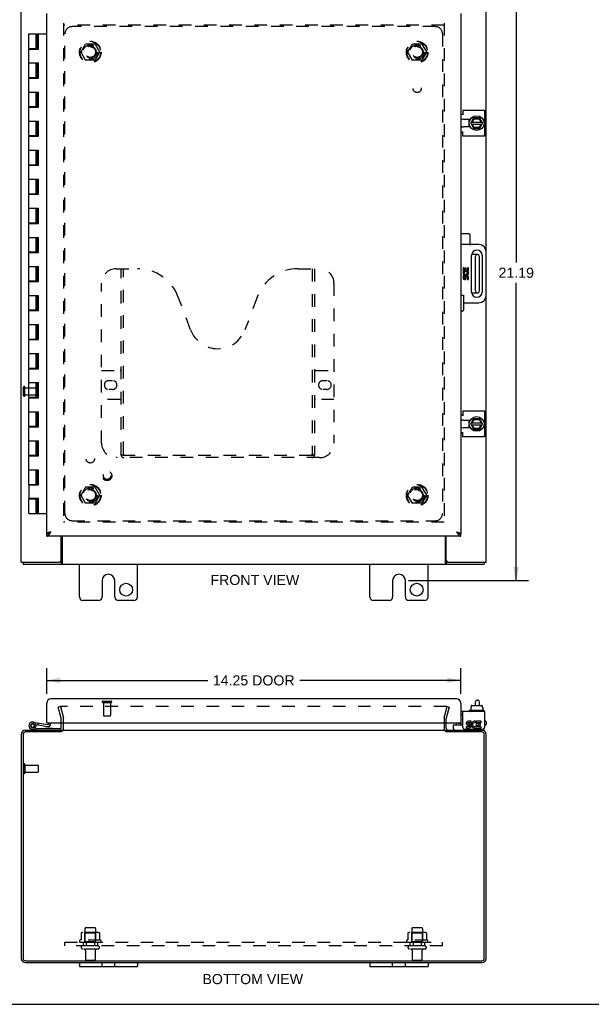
# Model space of a CAD drawing. Header units: inches. Extents: x 0 to 79.1, y 0 to 51.2.
# Tile 2 of 4: x 19.9 to 39.5, y 0 to 33.9. Entities that reach past the tile are written whole.
import ezdxf

# ---------------------------------------------------------------- set-up
doc = ezdxf.new("R2010")
doc.units = ezdxf.units.IN
doc.header["$LTSCALE"] = 4.348837
doc.header["$MEASUREMENT"] = 0
doc.linetypes.add('HIDDEN', pattern=[0.2, 0.1, -0.1])
doc.layers.get('0').update_dxf_attribs({"linetype": 'CONTINUOUS'})
for name, color, linetype in [('DEFAULT_2', 8, 'HIDDEN'), ('DIMENSIONS', 7, 'CONTINUOUS'), ('DOOR_ASSEMBLY', 7, 'CONTINUOUS'), ('SUBPANEL', 7, 'CONTINUOUS')]:
    doc.layers.add(name, color=color, linetype=linetype)
doc.styles.get("Standard").update_dxf_attribs({"font": 'arial.ttf'})
doc.dimstyles.new('DIMSTYLE_1', dxfattribs={"dimtxt": 0.348837, "dimasz": 0.465116, "dimexe": 0.09, "dimexo": 0.07, "dimgap": 0.0375, "dimtad": 0, "dimtih": 1, "dimtoh": 1, "dimzin": 4, "dimdsep": 46, "dimtxsty": 'Standard', "dimblk": '_FILLED', "dimblk1": '_FILLED', "dimblk2": '_FILLED', "dimcen": 0.09, "dimazin": 1, "dimtfac": 1, "dimtdec": 3, "dimtofl": 0, "dimtmove": 0, "dimatfit": 3, "dimldrblk": '_FILLED', "dimfxl": 0, "dimtolj": 1, "dimtzin": 4, "dimarcsym": 0})

# ---------------------------------------------------------------- blocks, each defined once
blk = doc.blocks.new('_FILLED')
at = {"color": 0, "linetype": 'ByBlock'}
blk.add_solid([(0, 0), (-1, 0.2), (-1, -0.2)], dxfattribs=at)
blk = doc.blocks.new('*D4')
at = {"layer": 'DIMENSIONS', "color": 2, "linetype": 'Continuous'}
for p, q in [((20.79, 10.687), (20.79, 11.566)), ((35.04, 10.687), (35.04, 11.566)), ((20.79, 11.148), (26.334, 11.148)), ((35.04, 11.148), (29.497, 11.148))]:
    blk.add_line(p, q, dxfattribs=at)
at = {"layer": 'DIMENSIONS', "color": 2, "linetype": 'Continuous', "xscale": 0.4651162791, "yscale": 0.4651162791, "zscale": 0.4651162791, "rotation": 180}
blk.add_blockref('_FILLED', (20.79, 11.148), dxfattribs=at)
at = {"layer": 'DIMENSIONS', "color": 2, "linetype": 'Continuous', "xscale": 0.4651162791, "yscale": 0.4651162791, "zscale": 0.4651162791}
blk.add_blockref('_FILLED', (35.04, 11.148), dxfattribs=at)
at = {"layer": 'DIMENSIONS', "color": 2, "linetype": 'Continuous', "insert": (27.915, 11.322), "char_height": 0.3488, "width": 2.81404, "attachment_point": 2, "line_spacing_factor": 0.9}
blk.add_mtext('14.25 DOOR', dxfattribs=at)
blk = doc.blocks.new('*D8')
at = {"layer": 'DIMENSIONS', "color": 2, "linetype": 'Continuous'}
for p, q in [((33.241, 35.768), (37.369, 35.768)), ((36.951, 35.768), (36.951, 25.523)), ((36.951, 14.58), (36.951, 24.825)), ((33.241, 14.58), (37.369, 14.58))]:
    blk.add_line(p, q, dxfattribs=at)
at = {"layer": 'DIMENSIONS', "color": 2, "linetype": 'Continuous', "xscale": 0.4651162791, "yscale": 0.4651162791, "zscale": 0.4651162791}
for p, rotation in [((36.951, 35.768), 90), ((36.951, 14.58), 270)]:
    blk.add_blockref('_FILLED', p, dxfattribs=dict(at, rotation=rotation))
at = {"layer": 'DIMENSIONS', "color": 2, "linetype": 'Continuous', "insert": (36.951, 25.349), "char_height": 0.3488, "width": 1.21899, "attachment_point": 2, "line_spacing_factor": 0.9}
blk.add_mtext('21.19', dxfattribs=at)

msp = doc.modelspace()

# ---------------------------------------------------------------- linework, layer by layer
at = {"color": 3, "linetype": 'Continuous'}
for p, q in [((19.915, 15.218), (19.915, 35.068)), ((35.915, 25.893), (35.915, 35.068)), ((35.04, 30.637), (35.117, 30.637)), ((35.117, 30.769), (35.854, 30.769)), ((35.117, 30.769), (35.117, 30.605)), ((35.854, 30.769), (35.854, 29.876)), ((35.13, 30.456), (35.373, 30.456)), ((35.373, 30.19), (35.13, 30.19)), ((35.117, 30.009), (35.04, 30.009)), ((35.117, 29.876), (35.117, 30.04)), ((35.854, 29.876), (35.117, 29.876)), ((35.915, 15.218), (35.915, 24.393)), ((35.117, 20.419), (35.854, 20.419)), ((35.117, 20.419), (35.117, 20.255)), ((35.854, 20.419), (35.854, 19.526)), ((35.04, 20.287), (35.117, 20.287)), ((35.13, 20.106), (35.373, 20.106)), ((35.117, 19.659), (35.04, 19.659)), ((35.117, 19.526), (35.117, 19.69)), ((35.373, 19.84), (35.13, 19.84)), ((35.854, 19.526), (35.117, 19.526)), ((21.29, 15.278), (21.29, 16.111)), ((21.317, 16.111), (21.317, 15.186)), ((34.513, 15.186), (34.513, 16.111)), ((34.54, 15.278), (34.54, 16.111)), ((19.915, 15.218), (21.23, 15.218)), ((19.978, 15.143), (35.852, 15.143)), ((21.915, 14.018), (21.915, 15.143)), ((23.915, 14.018), (23.915, 15.143)), ((31.915, 14.018), (31.915, 15.143)), ((33.915, 14.018), (33.915, 15.143)), ((34.522, 15.17), (34.525, 15.163)), ((34.6, 15.218), (35.915, 15.218)), ((22.697, 14.58), (22.697, 14.018)), ((23.134, 14.018), (23.134, 14.58)), ((32.697, 14.58), (32.697, 14.018)), ((33.134, 14.018), (33.134, 14.58)), ((22.572, 13.893), (22.04, 13.893)), ((23.79, 13.893), (23.259, 13.893)), ((32.572, 13.893), (32.04, 13.893)), ((33.79, 13.893), (33.259, 13.893)), ((35.854, 10.071), (35.04, 10.071)), ((35.117, 9.527), (35.117, 10.071)), ((35.854, 10.071), (35.854, 9.527)), ((21.29, 9.504), (21.29, 9.682)), ((21.365, 9.504), (21.365, 9.682)), ((34.465, 9.682), (34.465, 9.504)), ((34.54, 9.504), (34.54, 9.682)), ((35.331, 9.554), (35.23, 9.554)), ((35.23, 9.554), (35.23, 9.507)), ((35.23, 9.507), (35.331, 9.507)), ((35.285, 9.602), (35.336, 9.602)), ((35.401, 9.739), (35.3, 9.739)), ((35.3, 9.693), (35.401, 9.693)), ((35.331, 9.647), (35.3, 9.647)), ((35.401, 9.693), (35.401, 9.739)), ((35.544, 9.687), (35.563, 9.73)), ((35.571, 9.546), (35.557, 9.566)), ((35.741, 9.739), (35.571, 9.739)), ((35.571, 9.739), (35.571, 9.546)), ((35.571, 9.521), (35.571, 9.507)), ((35.571, 9.507), (35.741, 9.507)), ((35.617, 9.693), (35.741, 9.693)), ((35.617, 9.647), (35.617, 9.693)), ((35.718, 9.647), (35.617, 9.647)), ((35.617, 9.602), (35.718, 9.602)), ((35.617, 9.554), (35.617, 9.602)), ((35.741, 9.554), (35.617, 9.554)), ((35.718, 9.602), (35.718, 9.647)), ((35.741, 9.693), (35.741, 9.739)), ((35.741, 9.507), (35.741, 9.554)), ((19.915, 9.289), (19.915, 1.579)), ((19.978, 9.291), (19.978, 1.577)), ((21.287, 9.371), (20.058, 9.371)), ((20.06, 9.434), (21.29, 9.434)), ((21.317, 9.434), (34.513, 9.434)), ((34.54, 9.434), (35.77, 9.434)), ((35.772, 9.371), (34.544, 9.371)), ((35.177, 9.467), (35.794, 9.467)), ((35.852, 1.577), (35.852, 9.291)), ((35.915, 1.579), (35.915, 9.289)), ((20.058, 1.497), (35.772, 1.497)), ((20.06, 1.434), (35.77, 1.434))]:
    msp.add_line(p, q, dxfattribs=at)
at = {"color": 7, "linetype": 'Continuous'}
for p, q in [((35.388, 30.327), (35.476, 30.497)), ((35.692, 30.503), (35.484, 30.503)), ((35.795, 30.328), (35.701, 30.498)), ((35.323, 30.456), (35.323, 30.19)), ((35.388, 30.318), (35.476, 30.138)), ((35.402, 30.289), (35.78, 30.289)), ((35.403, 30.357), (35.779, 30.357)), ((35.497, 30.168), (35.438, 30.289)), ((35.439, 30.357), (35.499, 30.475)), ((35.491, 30.158), (35.497, 30.168)), ((35.493, 30.485), (35.499, 30.475)), ((35.668, 30.168), (35.497, 30.168)), ((35.499, 30.475), (35.675, 30.474)), ((35.738, 30.289), (35.668, 30.168)), ((35.672, 30.161), (35.669, 30.167)), ((35.68, 30.484), (35.675, 30.474)), ((35.675, 30.474), (35.739, 30.357)), ((35.701, 30.138), (35.795, 30.318)), ((35.485, 30.133), (35.692, 30.133)), ((35.626, 25.799), (35.418, 25.799)), ((35.546, 24.547), (35.546, 25.739)), ((35.686, 24.547), (35.686, 25.739)), ((35.418, 24.487), (35.626, 24.487)), ((35.323, 20.106), (35.323, 19.84)), ((35.388, 19.977), (35.476, 20.147)), ((35.403, 20.007), (35.779, 20.007)), ((35.439, 20.007), (35.499, 20.125)), ((35.692, 20.153), (35.484, 20.153)), ((35.493, 20.135), (35.499, 20.125)), ((35.499, 20.125), (35.675, 20.124)), ((35.68, 20.134), (35.675, 20.124)), ((35.675, 20.124), (35.739, 20.007)), ((35.795, 19.978), (35.701, 20.148)), ((35.388, 19.968), (35.476, 19.788)), ((35.402, 19.939), (35.78, 19.939)), ((35.497, 19.818), (35.438, 19.939)), ((35.485, 19.783), (35.692, 19.783)), ((35.491, 19.808), (35.497, 19.818)), ((35.668, 19.818), (35.497, 19.818)), ((35.738, 19.939), (35.668, 19.818)), ((35.672, 19.811), (35.669, 19.817)), ((35.701, 19.788), (35.795, 19.968)), ((19.978, 15.218), (19.978, 15.143)), ((21.287, 15.218), (21.23, 15.218)), ((21.287, 15.218), (21.287, 15.143)), ((34.6, 15.218), (34.544, 15.218)), ((34.544, 15.218), (34.544, 15.143)), ((35.852, 15.218), (35.852, 15.143)), ((35.387, 10.218), (35.402, 10.218)), ((35.387, 10.218), (35.387, 10.111)), ((35.402, 10.276), (35.402, 10.218)), ((35.413, 10.286), (35.769, 10.286)), ((35.546, 10.286), (35.546, 10.41)), ((35.606, 10.47), (35.626, 10.47)), ((35.686, 10.286), (35.686, 10.41)), ((35.78, 10.276), (35.78, 10.218)), ((35.78, 10.218), (35.796, 10.218)), ((35.796, 10.218), (35.796, 10.111)), ((35.117, 9.967), (35.04, 9.967)), ((35.335, 10.101), (35.335, 10.081)), ((35.832, 10.111), (35.345, 10.111)), ((35.842, 10.101), (35.842, 10.081)), ((34.791, 9.474), (34.791, 9.611)), ((34.801, 9.621), (35.117, 9.621)), ((35.854, 9.514), (35.854, 9.527)), ((21.29, 9.373), (21.29, 9.434)), ((34.54, 9.373), (34.54, 9.434)), ((21.915, 1.434), (21.915, 1.299)), ((22.697, 1.299), (22.697, 1.434)), ((23.134, 1.299), (23.134, 1.434)), ((23.915, 1.434), (23.915, 1.299)), ((31.915, 1.434), (31.915, 1.299)), ((32.697, 1.299), (32.697, 1.434)), ((33.134, 1.299), (33.134, 1.434)), ((33.915, 1.434), (33.915, 1.299)), ((21.915, 1.299), (23.915, 1.299)), ((31.915, 1.299), (33.915, 1.299)), ((0, 0), (79.07, 0))]:
    msp.add_line(p, q, dxfattribs=at)
for points in [[(35.669, 30.167), (35.668, 30.168), (35.668, 30.168)], [(35.674, 30.158), (35.673, 30.159), (35.672, 30.161)], [(35.669, 19.817), (35.668, 19.818), (35.668, 19.818)], [(35.674, 19.808), (35.673, 19.809), (35.672, 19.811)], [(21.3, 15.228), (21.298, 15.226), (21.297, 15.225), (21.296, 15.223), (21.295, 15.222), (21.294, 15.221), (21.293, 15.22), (21.292, 15.219), (21.291, 15.219), (21.29, 15.218), (21.289, 15.218), (21.288, 15.218), (21.287, 15.218)], [(21.317, 15.239), (21.316, 15.239), (21.315, 15.239), (21.314, 15.239), (21.313, 15.239), (21.312, 15.239), (21.311, 15.238), (21.31, 15.238), (21.309, 15.237), (21.308, 15.237), (21.307, 15.236), (21.306, 15.235), (21.305, 15.234), (21.304, 15.233), (21.303, 15.232), (21.302, 15.231), (21.301, 15.23), (21.3, 15.228)], [(34.513, 15.239), (34.515, 15.239), (34.516, 15.239), (34.517, 15.239), (34.518, 15.239), (34.519, 15.239), (34.52, 15.238), (34.521, 15.238), (34.522, 15.237), (34.523, 15.237), (34.524, 15.236), (34.525, 15.235), (34.526, 15.234), (34.527, 15.233), (34.528, 15.232), (34.529, 15.231), (34.53, 15.23), (34.531, 15.228), (34.533, 15.226)], [(34.533, 15.226), (34.534, 15.225), (34.535, 15.223), (34.536, 15.222), (34.537, 15.221), (34.538, 15.22), (34.539, 15.219), (34.54, 15.219), (34.541, 15.218), (34.542, 15.218), (34.543, 15.218), (34.544, 15.218)]]:
    msp.add_lwpolyline(points, dxfattribs=at)
at = {"color": 3, "linetype": 'Continuous'}
for points in [[(21.309, 15.17), (21.306, 15.163), (21.305, 15.161), (21.304, 15.159), (21.303, 15.157), (21.302, 15.155), (21.301, 15.153), (21.3, 15.152), (21.299, 15.15), (21.298, 15.149), (21.297, 15.148), (21.296, 15.147), (21.295, 15.146), (21.294, 15.145), (21.293, 15.144), (21.292, 15.144), (21.291, 15.143), (21.29, 15.143), (21.289, 15.143), (21.287, 15.143)], [(21.317, 15.186), (21.317, 15.185), (21.316, 15.184), (21.315, 15.182), (21.314, 15.181), (21.313, 15.179), (21.312, 15.177), (21.311, 15.175), (21.31, 15.172), (21.309, 15.17)], [(34.513, 15.186), (34.514, 15.185), (34.515, 15.184), (34.516, 15.182), (34.517, 15.181), (34.518, 15.179), (34.519, 15.177), (34.52, 15.175), (34.521, 15.172), (34.522, 15.17)], [(34.525, 15.163), (34.526, 15.161), (34.527, 15.159), (34.528, 15.157), (34.529, 15.155), (34.53, 15.153), (34.531, 15.152), (34.532, 15.15), (34.533, 15.149), (34.534, 15.148), (34.535, 15.147), (34.536, 15.146), (34.537, 15.145), (34.538, 15.144), (34.539, 15.144), (34.54, 15.143), (34.541, 15.143), (34.542, 15.143), (34.544, 15.143)]]:
    msp.add_lwpolyline(points, dxfattribs=at)
at = {"color": 7, "linetype": 'Continuous'}
for centre in [(35.588, 30.323), (35.588, 19.973)]:
    msp.add_circle(centre, 0.254, dxfattribs=at)
at = {"color": 3, "linetype": 'Continuous'}
for centre in [(23.524, 14.268), (33.524, 14.268)]:
    msp.add_circle(centre, 0.219, dxfattribs=at)
at = {"color": 7, "linetype": 'Continuous'}
for centre, radius, start, end in [((35.484, 30.493), 0.01, 90, 152.7647), ((35.692, 30.493), 0.01, 28.8968, 90), ((35.588, 30.323), 0.281, 151.7622, 160.7964), ((35.588, 30.323), 0.281, 199.2036, 208.2378), ((35.397, 30.323), 0.01, 152.7647, 205.9948), ((35.786, 30.323), 0.01, 332.3947, 28.8968), ((35.485, 30.143), 0.01, 205.9948, 270), ((35.692, 30.143), 0.01, 270, 332.3947), ((35.606, 25.739), 0.06, 90, 180), ((35.626, 25.739), 0.06, 0, 90), ((35.606, 24.547), 0.06, 180, 270), ((35.626, 24.547), 0.06, 270, 360), ((35.588, 19.973), 0.281, 151.7622, 160.7964), ((35.484, 20.143), 0.01, 90, 152.7647), ((35.692, 20.143), 0.01, 28.8968, 90), ((35.588, 19.973), 0.281, 199.2036, 208.2378), ((35.397, 19.973), 0.01, 152.7647, 205.9948), ((35.485, 19.793), 0.01, 205.9948, 270), ((35.692, 19.793), 0.01, 270, 332.3947), ((35.786, 19.973), 0.01, 332.3947, 28.8968), ((35.606, 10.41), 0.06, 90, 180), ((35.626, 10.41), 0.06, 0, 90), ((35.345, 10.101), 0.01, 90, 180), ((35.345, 10.081), 0.01, 180, 270), ((35.832, 10.101), 0.01, 0, 90), ((35.832, 10.081), 0.01, 270, 360), ((21.22, 9.504), 0.145, 336.1296, 360), ((34.61, 9.504), 0.145, 180, 203.8704), ((34.801, 9.611), 0.01, 90, 180), ((35.774, 9.514), 0.08, 270, 360), ((21.22, 9.504), 0.145, 308.7549, 311.964), ((34.61, 9.504), 0.145, 228.0118, 231.2451), ((34.831, 9.474), 0.04, 180, 270)]:
    msp.add_arc(centre, radius, start, end, dxfattribs=at)
at = {"color": 3, "linetype": 'Continuous'}
for centre, radius, start, end in [((35.13, 30.323), 0.133, 90, 132.185), ((35.13, 30.323), 0.133, 227.815, 270), ((35.13, 19.973), 0.133, 90, 132.185), ((35.13, 19.973), 0.133, 227.815, 270), ((21.23, 15.278), 0.06, 270, 360), ((34.6, 15.278), 0.06, 180, 270), ((22.915, 14.58), 0.219, 0, 180), ((32.915, 14.58), 0.219, 0, 180), ((22.04, 14.018), 0.125, 180, 270), ((22.572, 14.018), 0.125, 270.0001, 360), ((23.259, 14.018), 0.125, 180, 269.9999), ((23.79, 14.018), 0.125, 270, 360), ((32.04, 14.018), 0.125, 180, 270), ((32.572, 14.018), 0.125, 270.0001, 360), ((33.259, 14.018), 0.125, 180, 269.9999), ((33.79, 14.018), 0.125, 270, 360), ((21.22, 9.504), 0.07, 275.5424, 360), ((34.61, 9.504), 0.07, 180, 264.4577), ((35.177, 9.527), 0.06, 180, 270), ((35.3, 9.67), 0.0696, 90, 257.4177), ((35.3, 9.67), 0.0232, 90, 270.0485), ((35.331, 9.577), 0.0696, 270, 90), ((35.331, 9.577), 0.0232, 270, 351.2295), ((35.327, 9.576), 0.0267, 353.4285, 71.7628), ((35.517, 9.623), 0.116, 66.5966, 251.8791), ((35.517, 9.623), 0.0696, 66.5966, 305.1122), ((35.517, 9.621), 0.114, 251.4199, 296.1963), ((35.517, 9.623), 0.116, 295.737, 297.8532), ((35.794, 9.527), 0.06, 270, 360), ((20.06, 9.289), 0.145, 90, 180), ((20.058, 9.291), 0.08, 90, 180), ((35.77, 9.289), 0.145, 0, 90), ((35.772, 9.291), 0.08, 0, 90), ((20.06, 1.579), 0.145, 180, 270), ((20.058, 1.577), 0.08, 180, 270), ((35.77, 1.579), 0.145, 270, 360), ((35.772, 1.577), 0.08, 270, 360)]:
    msp.add_arc(centre, radius, start, end, dxfattribs=at)
at = {"color": 7, "linetype": 'Continuous'}
for centre, major_axis, ratio, start_param, end_param in [((35.413, 10.276), (0.0111, 0), 0.898834, 1.570796, 3.141593), ((35.769, 10.276), (0.0113, 0), 0.88616, 0, 1.570796)]:
    msp.add_ellipse(centre, major_axis=major_axis, ratio=ratio, start_param=start_param, end_param=end_param, dxfattribs=at)
at = {"layer": 'DEFAULT_2', "color": 8, "linetype": 'HIDDEN'}
for p, q in [((21.365, 33.768), (21.365, 16.518)), ((34.465, 33.693), (21.365, 33.693)), ((34.465, 33.768), (34.465, 16.518)), ((21.973, 32.773), (22.127, 33.04)), ((22.445, 33.045), (22.136, 33.045)), ((22.454, 33.04), (22.608, 32.773)), ((33.223, 32.773), (33.377, 33.04)), ((33.695, 33.045), (33.386, 33.045)), ((33.704, 33.04), (33.858, 32.773)), ((22.127, 32.495), (21.973, 32.763)), ((22.608, 32.763), (22.454, 32.495)), ((33.377, 32.495), (33.223, 32.763)), ((33.858, 32.763), (33.704, 32.495)), ((22.445, 32.49), (22.136, 32.49)), ((33.695, 32.49), (33.386, 32.49)), ((19.99, 20.951), (19.99, 21.235)), ((20.033, 20.951), (20.033, 21.235)), ((20.033, 21.217), (20.48, 21.217)), ((20.49, 20.979), (20.49, 21.207)), ((20.033, 20.969), (20.48, 20.969)), ((21.973, 17.523), (22.127, 17.79)), ((22.445, 17.795), (22.136, 17.795)), ((22.454, 17.79), (22.608, 17.523)), ((33.223, 17.523), (33.377, 17.79)), ((33.695, 17.795), (33.386, 17.795)), ((33.704, 17.79), (33.858, 17.523)), ((22.127, 17.245), (21.973, 17.513)), ((22.608, 17.513), (22.454, 17.245)), ((33.377, 17.245), (33.223, 17.513)), ((33.858, 17.513), (33.704, 17.245)), ((22.445, 17.24), (22.136, 17.24)), ((33.695, 17.24), (33.386, 17.24)), ((34.465, 16.593), (21.365, 16.593)), ((21.259, 10.246), (21.186, 10.227)), ((21.289, 9.842), (21.186, 10.227)), ((21.259, 10.246), (21.362, 9.862)), ((34.549, 10.246), (21.282, 10.246)), ((34.469, 9.862), (34.572, 10.246)), ((34.645, 10.227), (34.542, 9.842)), ((34.572, 10.246), (34.645, 10.227)), ((21.29, 9.682), (21.29, 9.832)), ((21.365, 9.682), (21.365, 9.832)), ((34.465, 9.832), (34.465, 9.682)), ((34.54, 9.682), (34.54, 9.832)), ((19.99, 8.251), (19.99, 7.967)), ((20.033, 8.251), (20.033, 7.967)), ((20.033, 8.233), (20.48, 8.233)), ((20.49, 8.223), (20.49, 7.995)), ((20.033, 7.985), (20.48, 7.985)), ((21.972, 2.448), (21.972, 2.23)), ((22.546, 2.47), (22.035, 2.47)), ((22.107, 2.45), (22.087, 2.47)), ((22.107, 2.604), (22.107, 2.009)), ((22.107, 2.154), (22.107, 2.45)), ((22.474, 2.45), (22.107, 2.45)), ((22.443, 2.634), (22.137, 2.634)), ((22.473, 2.604), (22.473, 2.009)), ((22.474, 2.45), (22.494, 2.47)), ((22.474, 2.154), (22.474, 2.45)), ((22.609, 2.448), (22.609, 2.23)), ((33.222, 2.448), (33.222, 2.23)), ((33.796, 2.47), (33.285, 2.47)), ((33.357, 2.45), (33.337, 2.47)), ((33.357, 2.604), (33.357, 2.009)), ((33.724, 2.45), (33.357, 2.45)), ((33.357, 2.154), (33.357, 2.45)), ((33.693, 2.634), (33.387, 2.634)), ((33.723, 2.604), (33.723, 2.009)), ((33.724, 2.45), (33.744, 2.47)), ((33.724, 2.154), (33.724, 2.45)), ((33.859, 2.448), (33.859, 2.23)), ((22.646, 2.204), (21.935, 2.204)), ((21.956, 2.134), (22.625, 2.134)), ((22.107, 2.154), (22.087, 2.134)), ((22.474, 2.154), (22.107, 2.154)), ((22.474, 2.154), (22.494, 2.134)), ((33.896, 2.204), (33.185, 2.204)), ((33.206, 2.134), (33.875, 2.134)), ((33.357, 2.154), (33.337, 2.134)), ((33.724, 2.154), (33.357, 2.154)), ((33.724, 2.154), (33.744, 2.134)), ((22.555, 2.009), (22.026, 2.009)), ((22.555, 1.903), (22.026, 1.903)), ((22.124, 1.84), (22.124, 1.539)), ((22.456, 1.84), (22.456, 1.539)), ((33.805, 2.009), (33.276, 2.009)), ((33.805, 1.903), (33.276, 1.903)), ((33.374, 1.84), (33.374, 1.539)), ((33.706, 1.84), (33.706, 1.539)), ((22.426, 1.509), (22.154, 1.509)), ((33.676, 1.509), (33.404, 1.509))]:
    msp.add_line(p, q, dxfattribs=at)
for points in [[(21.282, 10.246), (21.28, 10.246), (21.279, 10.246), (21.278, 10.246), (21.277, 10.245), (21.276, 10.245), (21.274, 10.244), (21.273, 10.244), (21.272, 10.243), (21.271, 10.242), (21.271, 10.241), (21.27, 10.24), (21.269, 10.239), (21.268, 10.238), (21.268, 10.237), (21.267, 10.236), (21.267, 10.235), (21.267, 10.234), (21.267, 10.233), (21.267, 10.232)], [(21.267, 10.232), (21.267, 10.23), (21.267, 10.229), (21.267, 10.228)], [(34.562, 10.238), (34.562, 10.239), (34.561, 10.24), (34.56, 10.241), (34.559, 10.242), (34.558, 10.243), (34.557, 10.244), (34.556, 10.244), (34.555, 10.245), (34.554, 10.245), (34.553, 10.246), (34.552, 10.246), (34.551, 10.246), (34.549, 10.246)], [(34.562, 10.238), (34.563, 10.237), (34.563, 10.236), (34.564, 10.235), (34.564, 10.234), (34.564, 10.233), (34.564, 10.232)], [(34.564, 10.232), (34.564, 10.23), (34.564, 10.229), (34.564, 10.228)], [(21.977, 2.457), (21.976, 2.457), (21.975, 2.456), (21.974, 2.454), (21.973, 2.453), (21.972, 2.451), (21.972, 2.45), (21.972, 2.448)], [(22.603, 2.457), (22.605, 2.457), (22.606, 2.456), (22.607, 2.454), (22.608, 2.453), (22.609, 2.451), (22.609, 2.45), (22.609, 2.448)], [(33.227, 2.457), (33.226, 2.457), (33.225, 2.456), (33.224, 2.454), (33.223, 2.453), (33.222, 2.451), (33.222, 2.45), (33.222, 2.448)], [(33.853, 2.457), (33.855, 2.457), (33.856, 2.456), (33.857, 2.454), (33.858, 2.453), (33.859, 2.451), (33.859, 2.45), (33.859, 2.448)], [(21.972, 2.23), (21.971, 2.229), (21.971, 2.228), (21.971, 2.227), (21.971, 2.226), (21.97, 2.225), (21.97, 2.225), (21.97, 2.224), (21.969, 2.224), (21.969, 2.223), (21.969, 2.223), (21.968, 2.223), (21.968, 2.222), (21.968, 2.222), (21.967, 2.222), (21.967, 2.222), (21.967, 2.221), (21.967, 2.221), (21.966, 2.221)], [(22.615, 2.221), (22.614, 2.221), (22.614, 2.221), (22.614, 2.222), (22.614, 2.222), (22.613, 2.222), (22.613, 2.222), (22.613, 2.223), (22.612, 2.223), (22.612, 2.223), (22.612, 2.224), (22.611, 2.224), (22.611, 2.225), (22.611, 2.225), (22.61, 2.226), (22.61, 2.227), (22.61, 2.228), (22.609, 2.229), (22.609, 2.23)], [(33.222, 2.23), (33.221, 2.229), (33.221, 2.228), (33.221, 2.227), (33.221, 2.226), (33.22, 2.225), (33.22, 2.225), (33.22, 2.224), (33.219, 2.224), (33.219, 2.223), (33.219, 2.223), (33.218, 2.223), (33.218, 2.222), (33.218, 2.222), (33.217, 2.222), (33.217, 2.222), (33.217, 2.221), (33.217, 2.221), (33.216, 2.221)], [(33.865, 2.221), (33.864, 2.221), (33.864, 2.221), (33.864, 2.222), (33.864, 2.222), (33.863, 2.222), (33.863, 2.222), (33.863, 2.223), (33.862, 2.223), (33.862, 2.223), (33.862, 2.224), (33.861, 2.224), (33.861, 2.225), (33.861, 2.225), (33.86, 2.226), (33.86, 2.227), (33.86, 2.228), (33.859, 2.229), (33.859, 2.23)]]:
    msp.add_lwpolyline(points, dxfattribs=at)
for centre, radius in [((22.29, 32.768), 0.372), ((22.29, 32.768), 0.356), ((22.29, 32.768), 0.204), ((22.29, 32.768), 0.183), ((33.54, 32.768), 0.372), ((33.54, 32.768), 0.356), ((33.54, 32.768), 0.204), ((33.54, 32.768), 0.183), ((22.29, 17.518), 0.372), ((22.29, 17.518), 0.356), ((22.29, 17.518), 0.204), ((22.29, 17.518), 0.183), ((33.54, 17.518), 0.372), ((33.54, 17.518), 0.356), ((33.54, 17.518), 0.204), ((33.54, 17.518), 0.183)]:
    msp.add_circle(centre, radius, dxfattribs=at)
for centre, radius, start, end in [((22.136, 33.035), 0.01, 90.0113, 149.988), ((22.445, 33.035), 0.01, 30.0108, 89.9876), ((33.386, 33.035), 0.01, 90.0113, 149.988), ((33.695, 33.035), 0.01, 30.0108, 89.9876), ((21.982, 32.768), 0.01, 150.0117, 209.9873), ((22.599, 32.768), 0.01, 330.0117, 29.9873), ((33.232, 32.768), 0.01, 150.0117, 209.9873), ((33.849, 32.768), 0.01, 330.0117, 29.9873), ((22.136, 32.5), 0.01, 210.0108, 269.9876), ((22.445, 32.5), 0.01, 270.0113, 329.988), ((33.386, 32.5), 0.01, 210.0108, 269.9876), ((33.695, 32.5), 0.01, 270.0113, 329.988), ((20.012, 21.235), 0.0215, 360, 180), ((20.48, 21.207), 0.01, 360, 90), ((20.012, 20.951), 0.0215, 180, 0), ((20.48, 20.979), 0.01, 270, 0), ((22.136, 17.785), 0.01, 90.0113, 149.988), ((22.445, 17.785), 0.01, 30.0108, 89.9876), ((33.386, 17.785), 0.01, 90.0113, 149.988), ((33.695, 17.785), 0.01, 30.0108, 89.9876), ((21.982, 17.518), 0.01, 150.0117, 209.9873), ((22.599, 17.518), 0.01, 330.0117, 29.9873), ((33.232, 17.518), 0.01, 150.0117, 209.9873), ((33.849, 17.518), 0.01, 330.0117, 29.9873), ((22.136, 17.25), 0.01, 210.0108, 269.9876), ((22.445, 17.25), 0.01, 270.0113, 329.988), ((33.386, 17.25), 0.01, 210.0108, 269.9876), ((33.695, 17.25), 0.01, 270.0113, 329.988), ((21.25, 9.832), 0.04, 0, 15), ((21.25, 9.832), 0.115, 0, 15), ((34.58, 9.832), 0.115, 165, 180), ((34.58, 9.832), 0.04, 165, 180), ((21.22, 9.504), 0.145, 311.964, 336.1296), ((34.61, 9.504), 0.145, 203.8704, 228.0118), ((20.012, 8.251), 0.0215, 0, 180), ((20.48, 8.223), 0.01, 0, 90), ((20.012, 7.967), 0.0215, 180, 360), ((20.48, 7.995), 0.01, 270, 360), ((22.035, 2.328), 0.141, 90, 113.95), ((22.137, 2.604), 0.03, 90, 180), ((22.443, 2.604), 0.03, 0, 90), ((22.546, 2.328), 0.141, 66.05, 90), ((33.285, 2.328), 0.141, 90, 113.95), ((33.387, 2.604), 0.03, 90, 180), ((33.693, 2.604), 0.03, 0, 90), ((33.796, 2.328), 0.141, 66.05, 90), ((21.956, 2.172), 0.0384, 124.4497, 270), ((22.29, 1.603), 0.698, 117.6814, 120.6631), ((22.29, 1.603), 0.698, 59.3369, 62.3186), ((22.625, 2.172), 0.0384, 270, 55.5503), ((33.206, 2.172), 0.0384, 124.4497, 270), ((33.54, 1.603), 0.698, 117.6814, 120.6631), ((33.54, 1.603), 0.698, 59.3369, 62.3186), ((33.875, 2.172), 0.0384, 270, 55.5503), ((22.026, 1.956), 0.053, 90, 270), ((22.062, 1.84), 0.0625, 0, 90), ((22.519, 1.84), 0.0625, 90, 180), ((22.555, 1.956), 0.053, 270, 90), ((33.276, 1.956), 0.053, 90, 270), ((33.312, 1.84), 0.0625, 0, 90), ((33.769, 1.84), 0.0625, 90, 180), ((33.805, 1.956), 0.053, 270, 90), ((22.154, 1.539), 0.03, 180, 270), ((22.426, 1.539), 0.03, 270, 360), ((33.404, 1.539), 0.03, 180, 270), ((33.676, 1.539), 0.03, 270, 360)]:
    msp.add_arc(centre, radius, start, end, dxfattribs=at)
at = {"layer": 'DOOR_ASSEMBLY', "color": 3, "linetype": 'Continuous'}
for p, q in [((20.79, 16.186), (20.79, 34.099)), ((35.04, 34.099), (35.04, 16.186)), ((35.04, 16.111), (20.79, 16.111)), ((20.92, 16.252), (20.905, 16.247)), ((20.935, 16.256), (20.92, 16.252)), ((34.895, 16.256), (34.911, 16.252)), ((34.895, 16.256), (34.906, 16.24)), ((34.895, 10.507), (20.935, 10.507)), ((20.79, 9.682), (20.79, 10.362)), ((35.04, 10.362), (35.04, 9.682)), ((20.806, 9.682), (35.025, 9.682))]:
    msp.add_line(p, q, dxfattribs=at)
at = {"layer": 'DOOR_ASSEMBLY', "color": 7, "linetype": 'Continuous'}
for p, q in [((20.178, 32.893), (20.178, 33.393)), ((20.178, 33.393), (20.79, 33.393)), ((20.428, 32.893), (20.428, 33.393)), ((20.463, 32.873), (20.463, 33.393)), ((20.497, 32.873), (20.497, 33.393)), ((20.507, 32.873), (20.507, 33.393)), ((20.178, 32.893), (20.463, 32.893)), ((20.178, 31.893), (20.178, 32.873)), ((20.178, 32.873), (20.507, 32.873)), ((20.241, 32.893), (20.241, 32.873)), ((20.366, 32.893), (20.366, 32.873)), ((20.178, 32.393), (20.507, 32.393)), ((20.428, 31.893), (20.428, 32.393)), ((20.463, 31.873), (20.463, 32.393)), ((20.497, 31.873), (20.497, 32.393)), ((20.507, 31.873), (20.507, 32.393)), ((20.178, 31.893), (20.463, 31.893)), ((20.178, 30.893), (20.178, 31.873)), ((20.178, 31.873), (20.507, 31.873)), ((20.241, 31.893), (20.241, 31.873)), ((20.366, 31.893), (20.366, 31.873)), ((20.178, 31.393), (20.507, 31.393)), ((20.428, 30.893), (20.428, 31.393)), ((20.463, 30.873), (20.463, 31.393)), ((20.497, 30.873), (20.497, 31.393)), ((20.507, 30.873), (20.507, 31.393)), ((20.178, 30.893), (20.463, 30.893)), ((20.178, 29.893), (20.178, 30.873)), ((20.178, 30.873), (20.507, 30.873)), ((20.241, 30.893), (20.241, 30.873)), ((20.366, 30.893), (20.366, 30.873)), ((20.178, 30.393), (20.507, 30.393)), ((20.428, 29.893), (20.428, 30.393)), ((20.463, 29.873), (20.463, 30.393)), ((20.497, 29.873), (20.497, 30.393)), ((20.507, 29.873), (20.507, 30.393)), ((20.178, 29.893), (20.463, 29.893)), ((20.178, 28.893), (20.178, 29.873)), ((20.178, 29.873), (20.507, 29.873)), ((20.241, 29.893), (20.241, 29.873)), ((20.366, 29.893), (20.366, 29.873)), ((20.178, 29.393), (20.507, 29.393)), ((20.428, 28.893), (20.428, 29.393)), ((20.463, 28.873), (20.463, 29.393)), ((20.497, 28.873), (20.497, 29.393)), ((20.507, 28.873), (20.507, 29.393)), ((20.178, 28.893), (20.463, 28.893)), ((20.178, 27.893), (20.178, 28.873)), ((20.178, 28.873), (20.507, 28.873)), ((20.241, 28.893), (20.241, 28.873)), ((20.366, 28.893), (20.366, 28.873)), ((20.178, 28.393), (20.507, 28.393)), ((20.428, 27.893), (20.428, 28.393)), ((20.463, 27.873), (20.463, 28.393)), ((20.497, 27.873), (20.497, 28.393)), ((20.507, 27.873), (20.507, 28.393)), ((20.178, 27.893), (20.463, 27.893)), ((20.178, 26.893), (20.178, 27.873)), ((20.178, 27.873), (20.507, 27.873)), ((20.241, 27.893), (20.241, 27.873)), ((20.366, 27.893), (20.366, 27.873)), ((20.178, 27.393), (20.507, 27.393)), ((20.428, 26.893), (20.428, 27.393)), ((20.463, 26.873), (20.463, 27.393)), ((20.497, 26.873), (20.497, 27.393)), ((20.507, 26.873), (20.507, 27.393)), ((20.178, 26.893), (20.463, 26.893)), ((20.178, 25.893), (20.178, 26.873)), ((20.178, 26.873), (20.507, 26.873)), ((20.241, 26.893), (20.241, 26.873)), ((20.366, 26.893), (20.366, 26.873)), ((35.325, 26.518), (35.04, 26.518)), ((35.355, 26.488), (35.355, 26.173)), ((20.178, 26.393), (20.507, 26.393)), ((20.428, 25.893), (20.428, 26.393)), ((20.463, 25.873), (20.463, 26.393)), ((20.497, 25.873), (20.497, 26.393)), ((20.507, 25.873), (20.507, 26.393)), ((35.325, 26.143), (35.04, 26.143)), ((35.665, 26.143), (35.385, 26.143)), ((20.178, 25.893), (20.463, 25.893)), ((20.178, 24.893), (20.178, 25.873)), ((20.178, 25.873), (20.507, 25.873)), ((20.241, 25.893), (20.241, 25.873)), ((20.366, 25.893), (20.366, 25.873)), ((35.416, 24.51), (35.416, 25.776)), ((35.775, 25.776), (35.775, 24.51)), ((35.915, 24.393), (35.915, 25.893)), ((20.178, 25.393), (20.507, 25.393)), ((20.428, 24.893), (20.428, 25.393)), ((20.463, 24.873), (20.463, 25.393)), ((20.497, 24.873), (20.497, 25.393)), ((20.507, 24.873), (20.507, 25.393)), ((35.157, 25.349), (35.12, 25.349)), ((35.12, 25.349), (35.12, 25.212)), ((35.12, 25.212), (35.276, 25.212)), ((35.157, 25.074), (35.12, 25.074)), ((35.12, 25.074), (35.12, 24.993)), ((35.162, 25.19), (35.127, 25.205)), ((35.157, 25.249), (35.157, 25.349)), ((35.195, 25.249), (35.157, 25.249)), ((35.157, 24.993), (35.157, 25.074)), ((35.231, 25.33), (35.195, 25.33)), ((35.195, 25.33), (35.195, 25.249)), ((35.231, 25.249), (35.231, 25.33)), ((35.27, 25.249), (35.231, 25.249)), ((35.276, 25.212), (35.259, 25.2)), ((35.307, 25.349), (35.27, 25.349)), ((35.27, 25.349), (35.27, 25.249)), ((35.296, 25.212), (35.307, 25.212)), ((35.307, 25.212), (35.307, 25.349)), ((20.178, 24.893), (20.463, 24.893)), ((20.178, 23.893), (20.178, 24.873)), ((20.178, 24.873), (20.507, 24.873)), ((20.241, 24.893), (20.241, 24.873)), ((20.366, 24.893), (20.366, 24.873)), ((35.194, 25.018), (35.194, 24.993)), ((35.231, 24.981), (35.231, 25.018)), ((35.27, 25.018), (35.27, 24.937)), ((35.27, 24.937), (35.307, 24.937)), ((35.307, 24.937), (35.307, 25.018)), ((20.178, 24.393), (20.507, 24.393)), ((20.428, 23.893), (20.428, 24.393)), ((20.463, 23.873), (20.463, 24.393)), ((20.497, 23.873), (20.497, 24.393)), ((20.507, 23.873), (20.507, 24.393)), ((35.1, 24.393), (35.04, 24.393)), ((35.13, 24.363), (35.13, 23.885)), ((35.13, 24.143), (35.665, 24.143)), ((20.178, 23.893), (20.463, 23.893)), ((20.178, 22.893), (20.178, 23.873)), ((20.178, 23.873), (20.507, 23.873)), ((20.241, 23.893), (20.241, 23.873)), ((20.366, 23.893), (20.366, 23.873)), ((35.1, 23.855), (35.04, 23.855)), ((20.178, 23.393), (20.507, 23.393)), ((20.428, 22.893), (20.428, 23.393)), ((20.463, 22.873), (20.463, 23.393)), ((20.497, 22.873), (20.497, 23.393)), ((20.507, 22.873), (20.507, 23.393)), ((20.178, 22.893), (20.463, 22.893)), ((20.178, 21.893), (20.178, 22.873)), ((20.178, 22.873), (20.507, 22.873)), ((20.241, 22.893), (20.241, 22.873)), ((20.366, 22.893), (20.366, 22.873)), ((20.178, 22.393), (20.507, 22.393)), ((20.428, 21.893), (20.428, 22.393)), ((20.463, 21.873), (20.463, 22.393)), ((20.497, 21.873), (20.497, 22.393)), ((20.507, 21.873), (20.507, 22.393)), ((20.178, 21.893), (20.463, 21.893)), ((20.178, 20.893), (20.178, 21.873)), ((20.178, 21.873), (20.507, 21.873)), ((20.241, 21.893), (20.241, 21.873)), ((20.366, 21.893), (20.366, 21.873)), ((20.178, 21.393), (20.507, 21.393)), ((20.428, 20.893), (20.428, 21.393)), ((20.463, 20.873), (20.463, 21.393)), ((20.497, 20.873), (20.497, 21.393)), ((20.507, 20.873), (20.507, 21.393)), ((20.178, 20.893), (20.463, 20.893)), ((20.178, 19.893), (20.178, 20.873)), ((20.178, 20.873), (20.507, 20.873)), ((20.241, 20.893), (20.241, 20.873)), ((20.366, 20.893), (20.366, 20.873)), ((20.178, 20.393), (20.507, 20.393)), ((20.428, 19.893), (20.428, 20.393)), ((20.463, 19.873), (20.463, 20.393)), ((20.497, 19.873), (20.497, 20.393)), ((20.507, 19.873), (20.507, 20.393)), ((20.178, 19.893), (20.463, 19.893)), ((20.178, 18.893), (20.178, 19.873)), ((20.178, 19.873), (20.507, 19.873)), ((20.241, 19.893), (20.241, 19.873)), ((20.366, 19.893), (20.366, 19.873)), ((20.178, 19.393), (20.507, 19.393)), ((20.428, 18.893), (20.428, 19.393)), ((20.463, 18.873), (20.463, 19.393)), ((20.497, 18.873), (20.497, 19.393)), ((20.507, 18.873), (20.507, 19.393)), ((20.178, 18.893), (20.463, 18.893)), ((20.178, 17.893), (20.178, 18.873)), ((20.178, 18.873), (20.507, 18.873)), ((20.241, 18.893), (20.241, 18.873)), ((20.366, 18.893), (20.366, 18.873)), ((20.178, 18.393), (20.507, 18.393)), ((20.428, 17.893), (20.428, 18.393)), ((20.463, 17.873), (20.463, 18.393)), ((20.497, 17.873), (20.497, 18.393)), ((20.507, 17.873), (20.507, 18.393)), ((20.178, 17.893), (20.463, 17.893)), ((20.178, 17.873), (20.178, 17.413)), ((20.178, 17.873), (20.507, 17.873)), ((20.241, 17.893), (20.241, 17.873)), ((20.366, 17.893), (20.366, 17.873)), ((20.178, 17.413), (20.507, 17.413)), ((20.178, 16.893), (20.178, 17.393)), ((20.178, 17.393), (20.463, 17.393)), ((20.241, 17.413), (20.241, 17.393)), ((20.366, 17.413), (20.366, 17.393)), ((20.428, 16.893), (20.428, 17.393)), ((20.463, 16.893), (20.463, 17.413)), ((20.497, 16.893), (20.497, 17.413)), ((20.507, 16.893), (20.507, 17.413)), ((20.178, 16.893), (20.79, 16.893)), ((20.79, 16.111), (20.79, 16.186)), ((20.925, 16.25), (20.925, 16.249)), ((20.935, 16.256), (20.926, 16.251)), ((35.04, 16.111), (35.04, 16.186)), ((20.292, 9.524), (20.463, 9.494)), ((20.315, 9.653), (20.325, 9.651)), ((20.328, 9.711), (20.83, 9.623)), ((20.405, 9.516), (20.357, 9.55)), ((20.363, 9.617), (20.362, 9.617)), ((20.42, 9.634), (20.82, 9.564)), ((20.463, 9.494), (21.263, 9.494)), ((20.497, 9.621), (20.507, 9.68)), ((20.729, 9.498), (20.729, 9.494)), ((20.729, 9.498), (20.985, 9.498)), ((20.806, 9.682), (20.79, 9.682)), ((20.865, 9.682), (20.865, 9.652)), ((20.925, 9.652), (20.925, 9.682)), ((20.985, 9.498), (20.985, 9.494)), ((21.263, 9.494), (21.263, 9.448)), ((34.884, 9.682), (34.884, 9.639)), ((34.959, 9.672), (34.959, 9.682)), ((34.959, 9.672), (35.04, 9.672)), ((35.025, 9.682), (35.04, 9.682)), ((35.04, 9.682), (35.04, 9.621)), ((35.885, 9.749), (35.854, 9.749)), ((35.885, 9.609), (35.854, 9.609)), ((35.915, 9.719), (35.915, 9.639)), ((20.463, 9.434), (20.282, 9.466))]:
    msp.add_line(p, q, dxfattribs=at)
at = {"layer": 'DOOR_ASSEMBLY', "color": 8, "linetype": 'HIDDEN'}
for p, q in [((23.178, 25.311), (23.914, 25.311)), ((23.353, 18.901), (23.353, 25.311)), ((23.433, 18.931), (23.433, 25.311)), ((29.442, 25.311), (30.178, 25.311)), ((29.923, 25.311), (29.923, 18.931)), ((30.003, 25.311), (30.003, 18.901)), ((22.678, 19.311), (22.678, 24.811)), ((30.678, 24.811), (30.678, 19.311)), ((25.742, 23.21), (25.319, 24.338)), ((28.037, 24.338), (27.614, 23.21)), ((22.678, 21.811), (23.313, 21.811)), ((30.043, 21.811), (30.678, 21.811)), ((22.922, 21.461), (23.059, 21.461)), ((30.297, 21.461), (30.434, 21.461)), ((23.059, 21.161), (22.922, 21.161)), ((30.434, 21.161), (30.297, 21.161)), ((23.313, 20.811), (22.678, 20.811)), ((30.678, 20.811), (30.043, 20.811)), ((30.178, 18.811), (23.178, 18.811)), ((29.919, 18.891), (23.437, 18.891)), ((22.723, 10.432), (23.007, 10.432)), ((22.723, 10.389), (23.007, 10.389)), ((22.741, 10.389), (22.741, 9.942)), ((22.989, 10.389), (22.989, 9.942)), ((22.751, 9.932), (22.979, 9.932))]:
    msp.add_line(p, q, dxfattribs=at)
at = {"layer": 'DOOR_ASSEMBLY', "color": 7, "linetype": 'Continuous'}
for points in [[(35.16, 24.363), (35.154, 24.37), (35.147, 24.375), (35.141, 24.381), (35.134, 24.385), (35.128, 24.389), (35.121, 24.391), (35.115, 24.392), (35.108, 24.393)], [(20.79, 16.186), (20.796, 16.187), (20.801, 16.187), (20.806, 16.187), (20.811, 16.188), (20.816, 16.189), (20.822, 16.19), (20.827, 16.192), (20.832, 16.193), (20.837, 16.195), (20.842, 16.197), (20.847, 16.199), (20.853, 16.202), (20.858, 16.204), (20.863, 16.207), (20.868, 16.21), (20.873, 16.213), (20.878, 16.216)], [(20.878, 16.216), (20.884, 16.219), (20.889, 16.223), (20.894, 16.226), (20.899, 16.23), (20.904, 16.233), (20.91, 16.237), (20.915, 16.241), (20.92, 16.245), (20.925, 16.249), (20.935, 16.256)], [(20.926, 16.251), (20.922, 16.248), (20.917, 16.245), (20.913, 16.242), (20.909, 16.239), (20.904, 16.236), (20.9, 16.233), (20.897, 16.23), (20.893, 16.227), (20.889, 16.224), (20.886, 16.221), (20.883, 16.219)], [(34.895, 16.256), (34.905, 16.251), (34.909, 16.248), (34.914, 16.245), (34.918, 16.242), (34.922, 16.239), (34.926, 16.236), (34.93, 16.233), (34.934, 16.23), (34.938, 16.227), (34.942, 16.224), (34.945, 16.221), (34.948, 16.219)], [(34.895, 16.256), (34.901, 16.253), (34.911, 16.245)], [(34.911, 16.245), (34.916, 16.241), (34.921, 16.237), (34.927, 16.233), (34.932, 16.23), (34.937, 16.226), (34.942, 16.223), (34.947, 16.219)], [(34.947, 16.219), (34.952, 16.216), (34.958, 16.213), (34.963, 16.21), (34.968, 16.207), (34.973, 16.204), (34.978, 16.202), (34.983, 16.199), (34.989, 16.197), (34.994, 16.195), (34.999, 16.193), (35.004, 16.192), (35.009, 16.19), (35.015, 16.189), (35.02, 16.188), (35.025, 16.187), (35.03, 16.187), (35.035, 16.187), (35.04, 16.186)]]:
    msp.add_lwpolyline(points, dxfattribs=at)
at = {"layer": 'DOOR_ASSEMBLY', "color": 8, "linetype": 'HIDDEN'}
for points in [[(23.343, 18.931), (23.355, 18.923), (23.367, 18.916), (23.379, 18.909), (23.391, 18.903), (23.403, 18.898), (23.415, 18.894), (23.426, 18.892), (23.437, 18.891)], [(29.919, 18.891), (29.93, 18.892), (29.941, 18.894), (29.953, 18.898), (29.965, 18.903), (29.976, 18.909), (29.988, 18.916), (30.001, 18.923), (30.013, 18.931)]]:
    msp.add_lwpolyline(points, dxfattribs=at)
at = {"layer": 'DOOR_ASSEMBLY', "color": 3, "linetype": 'Continuous'}
for points in [[(20.79, 16.111), (20.796, 16.112), (20.801, 16.112), (20.806, 16.114), (20.811, 16.115), (20.816, 16.117), (20.822, 16.12), (20.827, 16.123), (20.832, 16.126), (20.837, 16.13), (20.842, 16.134), (20.847, 16.138), (20.853, 16.143), (20.858, 16.148), (20.863, 16.154), (20.868, 16.16), (20.873, 16.166), (20.878, 16.173), (20.884, 16.179), (20.889, 16.186), (20.894, 16.194), (20.899, 16.201), (20.904, 16.209), (20.91, 16.216), (20.915, 16.224), (20.92, 16.232), (20.925, 16.24), (20.935, 16.256)], [(20.905, 16.247), (20.898, 16.245), (20.891, 16.242), (20.883, 16.24), (20.876, 16.238), (20.87, 16.235), (20.863, 16.233), (20.856, 16.231), (20.85, 16.228), (20.844, 16.226), (20.838, 16.224), (20.833, 16.221), (20.828, 16.219), (20.823, 16.217), (20.818, 16.214), (20.814, 16.212), (20.81, 16.21), (20.806, 16.207), (20.803, 16.205), (20.8, 16.203), (20.798, 16.2), (20.795, 16.198), (20.794, 16.196), (20.792, 16.193), (20.791, 16.191), (20.791, 16.189), (20.79, 16.186)], [(34.906, 16.24), (34.911, 16.232), (34.916, 16.224), (34.921, 16.216), (34.927, 16.209), (34.932, 16.201), (34.937, 16.194), (34.942, 16.186), (34.947, 16.179), (34.952, 16.173), (34.958, 16.166), (34.963, 16.16), (34.968, 16.154), (34.973, 16.148), (34.978, 16.143), (34.983, 16.138), (34.989, 16.134), (34.994, 16.13), (34.999, 16.126), (35.004, 16.123), (35.009, 16.12), (35.015, 16.117), (35.02, 16.115), (35.025, 16.114), (35.03, 16.112), (35.035, 16.112), (35.04, 16.111)], [(34.911, 16.252), (34.926, 16.247), (34.933, 16.245), (34.94, 16.242), (34.947, 16.24), (34.954, 16.238), (34.961, 16.235), (34.968, 16.233), (34.974, 16.231), (34.981, 16.228), (34.987, 16.226), (34.992, 16.224), (34.998, 16.221), (35.003, 16.219), (35.008, 16.217), (35.013, 16.214), (35.017, 16.212), (35.021, 16.21), (35.025, 16.207), (35.028, 16.205), (35.031, 16.203), (35.033, 16.2), (35.036, 16.198), (35.037, 16.196), (35.039, 16.193), (35.04, 16.191), (35.04, 16.189), (35.04, 16.186)]]:
    msp.add_lwpolyline(points, dxfattribs=at)
at = {"layer": 'DOOR_ASSEMBLY', "color": 8, "linetype": 'HIDDEN'}
for radius in [0.164, 0.124]:
    msp.add_circle((22.865, 18.186), radius, dxfattribs=at)
at = {"layer": 'DOOR_ASSEMBLY', "color": 7, "linetype": 'Continuous'}
msp.add_circle((20.303, 9.589), 0.0625, dxfattribs=at)
for centre, radius, start, end in [((35.325, 26.488), 0.03, 0, 90), ((35.325, 26.173), 0.03, 270, 360), ((35.385, 26.173), 0.03, 180, 270), ((35.665, 25.893), 0.25, 0, 90), ((35.596, 25.776), 0.18, 0, 180), ((35.213, 25.168), 0.0938, 156.5986, 341.8669), ((35.213, 25.168), 0.0563, 156.5986, 35.1084), ((35.251, 25.018), 0.0563, 0.4502, 180.0538), ((35.213, 25.168), 0.0938, 25.744, 27.8506), ((35.215, 25.168), 0.092, 341.4075, 26.2035), ((35.176, 24.993), 0.0563, 180.0244, 347.4828), ((35.176, 24.993), 0.0187, 180, 0.0538), ((35.25, 25.018), 0.0194, 359.9714, 180.0286), ((35.596, 24.51), 0.18, 180, 360), ((35.1, 24.363), 0.03, 0, 90), ((35.665, 24.393), 0.25, 270, 360), ((35.1, 23.885), 0.03, 270, 360), ((20.303, 9.589), 0.125, 318.1749, 260), ((20.303, 9.589), 0.0659, 324.5216, 259.9962), ((20.303, 9.589), 0.065, 80, 25.8116), ((20.835, 9.652), 0.09, 260, 360), ((20.835, 9.652), 0.03, 260, 360), ((34.914, 9.639), 0.03, 180, 216.9339), ((35.885, 9.719), 0.03, 0, 90), ((35.885, 9.639), 0.03, 270, 360)]:
    msp.add_arc(centre, radius, start, end, dxfattribs=at)
at = {"layer": 'DOOR_ASSEMBLY', "color": 8, "linetype": 'HIDDEN'}
for centre, radius, start, end in [((23.178, 24.811), 0.5, 90, 180), ((23.914, 23.811), 1.5, 20.5519, 90), ((29.442, 23.811), 1.5, 90, 159.4481), ((30.178, 24.811), 0.5, 0, 90), ((26.678, 23.561), 1, 200.5519, 339.4481), ((23.313, 21.851), 0.04, 270, 360), ((30.043, 21.851), 0.04, 180, 270), ((22.922, 21.311), 0.15, 90, 270), ((23.059, 21.311), 0.15, 270, 90), ((30.297, 21.311), 0.15, 90, 270), ((30.434, 21.311), 0.15, 270, 90), ((23.313, 20.771), 0.04, 0, 90), ((30.043, 20.771), 0.04, 90, 180), ((23.178, 19.311), 0.5, 180, 270), ((30.178, 19.311), 0.5, 270, 360), ((23.443, 18.901), 0.09, 180, 270), ((23.473, 18.931), 0.04, 180, 270), ((29.883, 18.931), 0.04, 270, 360), ((29.913, 18.901), 0.09, 270, 360), ((22.723, 10.41), 0.0215, 90, 270), ((23.007, 10.41), 0.0215, 270, 90), ((22.751, 9.942), 0.01, 180, 270), ((22.979, 9.942), 0.01, 270, 360)]:
    msp.add_arc(centre, radius, start, end, dxfattribs=at)
at = {"layer": 'DOOR_ASSEMBLY', "color": 3, "linetype": 'Continuous'}
for centre, radius, start, end in [((20.935, 10.362), 0.145, 90, 180), ((34.895, 10.362), 0.145, 0, 90), ((20.806, 9.697), 0.0156, 180, 270), ((35.025, 9.697), 0.0156, 270, 360)]:
    msp.add_arc(centre, radius, start, end, dxfattribs=at)
at = {"layer": 'SUBPANEL', "color": 8, "linetype": 'HIDDEN'}
for p, q in [((34.165, 33.643), (21.665, 33.643)), ((21.415, 16.893), (21.415, 33.393)), ((34.415, 33.393), (34.415, 16.893)), ((21.665, 16.643), (34.165, 16.643)), ((21.415, 2.009), (21.415, 2.134)), ((21.415, 2.134), (34.415, 2.134)), ((22.04, 2.134), (22.04, 2.009)), ((22.15, 2.134), (22.15, 2.009)), ((22.431, 2.134), (22.431, 2.009)), ((22.54, 2.134), (22.54, 2.009)), ((33.29, 2.134), (33.29, 2.009)), ((33.4, 2.134), (33.4, 2.009)), ((33.681, 2.134), (33.681, 2.009)), ((33.79, 2.134), (33.79, 2.009)), ((34.415, 2.009), (34.415, 2.134)), ((34.415, 2.009), (21.415, 2.009))]:
    msp.add_line(p, q, dxfattribs=at)
for centre, radius in [((22.29, 32.768), 0.25), ((33.54, 32.768), 0.25), ((33.54, 31.518), 0.141), ((22.29, 18.768), 0.141), ((22.29, 17.518), 0.25), ((33.54, 17.518), 0.25)]:
    msp.add_circle(centre, radius, dxfattribs=at)
for centre, start, end in [((21.665, 33.393), 90, 180), ((34.165, 33.393), 0, 90), ((21.665, 16.893), 180, 270), ((34.165, 16.893), 270, 360)]:
    msp.add_arc(centre, 0.25, start, end, dxfattribs=at)

# ---------------------------------------------------------------- texts
at = {"layer": 'DIMENSIONS', "color": 2, "linetype": 'Continuous', "attachment_point": 2, "line_spacing_factor": 0.9}
for s, insert, char_height, width in [('FRONT VIEW', (27.954, 14.778), 0.3488, 3.05265), ('BOTTOM VIEW', (27.881, 1.043), 0.34884, 3.45725)]:
    msp.add_mtext(s, dxfattribs=dict(at, insert=insert, char_height=char_height, width=width))

# ---------------------------------------------------------------- dimensions: what is measured, and where the dimension line sits
at = {"layer": 'DIMENSIONS', "color": 2, "linetype": 'Continuous'}
dim = msp.add_linear_dim(base=(36.951, 14.58), p1=(33.171, 35.768), p2=(33.171, 14.58), angle=270, dimstyle='DIMSTYLE_1', dxfattribs=at)
dim.commit()
dim.dimension.update_dxf_attribs({"geometry": '*D8', "text_midpoint": (36.946, 25.172), "dimtype": 160})
dim = msp.add_linear_dim(base=(35.04, 11.148), p1=(20.79, 10.617), p2=(35.04, 10.617), text='<> DOOR', dimstyle='DIMSTYLE_1', dxfattribs=at)
dim.commit()
dim.dimension.update_dxf_attribs({"geometry": '*D4', "text_midpoint": (27.915, 11.148), "dimtype": 160})

doc.saveas('drawing.dxf')
